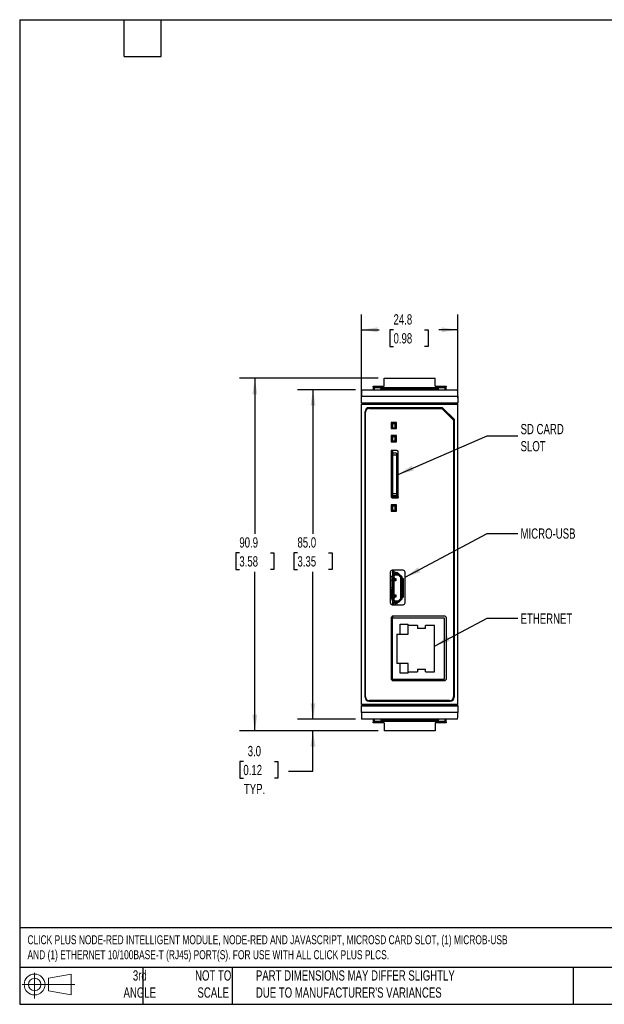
# Model space of a CAD drawing. Header units: millimetres. Extents: x 8 to 341, y 8 to 262.
# Tile 1 of 4: x 8 to 159, y 8 to 262. Entities that reach past the tile are written whole.
import ezdxf

# ---------------------------------------------------------------- set-up
doc = ezdxf.new("R2010")
doc.units = ezdxf.units.MM
doc.header["$LTSCALE"] = 1.25
doc.layers.add('DIMENSIONS', color=140, linetype='Continuous', lineweight=25)
doc.layers.add('TEXT', color=140, linetype='Continuous', lineweight=25)
doc.styles.add('SLDTEXTSTYLE0', font='TXT', dxfattribs={"width": 0.7})
doc.dimstyles.new('SLDDIMSTYLE0', dxfattribs={"dimtxt": 2.69751, "dimasz": 4.1275, "dimexe": 0, "dimexo": 0.0625, "dimgap": 0.674377, "dimtad": 0, "dimtih": 1, "dimtoh": 1, "dimrnd": 1e-09, "dimzin": 12, "dimdsep": 46, "dimtxsty": 'SLDTEXTSTYLE0', "dimsah": 1, "dimcen": 0.09, "dimadec": 0, "dimazin": 3, "dimtfac": 1, "dimtofl": 0, "dimtmove": 0, "dimatfit": 3, "dimfxl": 0, "dimfrac": 2, "dimtolj": 1, "dimtzin": 12, "dimarcsym": 0})
doc.dimstyles.new('SLDDIMSTYLE1', dxfattribs={"dimtxt": 2.69751, "dimasz": 4.1275, "dimexe": 0, "dimexo": 0.0625, "dimgap": 0.674377, "dimtad": 0, "dimtih": 1, "dimtoh": 1, "dimrnd": 1e-09, "dimzin": 4, "dimdsep": 46, "dimtxsty": 'SLDTEXTSTYLE0', "dimsah": 1, "dimcen": 0.09, "dimadec": 0, "dimazin": 1, "dimtfac": 1, "dimtofl": 0, "dimtmove": 0, "dimatfit": 3, "dimfxl": 0, "dimfrac": 2, "dimtolj": 1, "dimtzin": 12, "dimarcsym": 0})
doc.dimstyles.new('SLDDIMSTYLE2', dxfattribs={"dimtxt": 2.69751, "dimasz": 4.1275, "dimexe": 0, "dimexo": 0.0625, "dimgap": 0.674377, "dimtad": 0, "dimtih": 1, "dimtoh": 1, "dimrnd": 1e-09, "dimzin": 4, "dimdsep": 46, "dimtxsty": 'SLDTEXTSTYLE0', "dimsah": 1, "dimcen": 0.09, "dimadec": 0, "dimazin": 1, "dimtfac": 1, "dimtmove": 0, "dimatfit": 0, "dimfxl": 0, "dimfrac": 2, "dimtolj": 1, "dimtzin": 12, "dimarcsym": 0})
doc.dimstyles.new('SLDDIMSTYLE3', dxfattribs={"dimtxt": 0.18, "dimasz": 4.1275, "dimexe": 0, "dimexo": 0.0625, "dimgap": 0, "dimtad": 0, "dimtih": 1, "dimtoh": 1, "dimdec": 0, "dimrnd": 1e-09, "dimzin": 0, "dimdsep": 46, "dimtxsty": 'Standard', "dimsah": 1, "dimcen": 0.09, "dimadec": 0, "dimazin": 0, "dimtfac": 4.1275, "dimtdec": 0, "dimtofl": 0, "dimtmove": 0, "dimatfit": 3, "dimfxl": 0, "dimfrac": 2, "dimtolj": 1, "dimtzin": 0, "dimarcsym": 0})

# ---------------------------------------------------------------- blocks, each defined once
blk = doc.blocks.new('Block11')
at = {"color": 7, "linetype": 'Continuous', "lineweight": 18}
for p, q in [((3.24, 6.64), (3.24, 0)), ((6.85, 5.21), (12.72, 6.29)), ((6.85, 2), (6.85, 5.21)), ((12.72, 6.29), (12.72, 0.91)), ((0, 3.6), (13.59, 3.6)), ((6.85, 2), (12.72, 0.91))]:
    blk.add_line(p, q, dxfattribs=at)
for radius in [2.69, 1.61]:
    blk.add_circle((3.24, 3.6), radius, dxfattribs=at)
blk = doc.blocks.new('Block12')
at = {"color": 7, "linetype": 'Continuous'}
blk.add_blockref('Block11', (0, 0), dxfattribs=at)
blk = doc.blocks.new('_D')
at = {"layer": 'DIMENSIONS'}
for p, q in [((96.19, 164.34), (96.19, 185.9)), ((120.98, 164.34), (120.98, 185.9)), ((96.19, 181.93), (100.76, 181.93)), ((104.42, 181.93), (103.51, 181.93)), ((103.51, 181.93), (103.51, 177.64)), ((112.43, 181.93), (113.34, 181.93)), ((113.34, 181.93), (113.34, 177.64)), ((120.98, 181.93), (116.09, 181.93)), ((103.51, 177.64), (104.42, 177.64)), ((113.34, 177.64), (112.43, 177.64))]:
    blk.add_line(p, q, dxfattribs=at)
for points in [[(96.19, 181.93), (100.32, 181.3), (100.32, 182.57)], [(120.98, 181.93), (116.85, 182.57), (116.85, 181.3)]]:
    blk.add_solid(points, dxfattribs=at)
at = {"layer": 'DIMENSIONS', "char_height": 2.646, "attachment_point": 1, "style": 'SLDTEXTSTYLE0'}
for s, insert in [('24.8', (104.42, 185.95)), ('0.98', (104.42, 181.06))]:
    blk.add_mtext(s, dxfattribs=dict(at, insert=insert))
blk = doc.blocks.new('_D_1')
at = {"layer": 'DIMENSIONS'}
for p, q in [((94.61, 166.47), (79.67, 166.47)), ((83.64, 166.47), (83.64, 129.29)), ((79.63, 124.4), (78.72, 124.4)), ((78.72, 124.4), (78.72, 120.11)), ((87.64, 124.4), (88.55, 124.4)), ((88.55, 124.4), (88.55, 120.11)), ((78.72, 120.11), (79.63, 120.11)), ((83.64, 81.48), (83.64, 119.51)), ((88.55, 120.11), (87.64, 120.11)), ((94.61, 81.48), (79.67, 81.48))]:
    blk.add_line(p, q, dxfattribs=at)
for points in [[(83.64, 166.47), (83, 162.34), (84.27, 162.34)], [(83.64, 81.48), (84.27, 85.61), (83, 85.61)]]:
    blk.add_solid(points, dxfattribs=at)
at = {"layer": 'DIMENSIONS', "char_height": 2.646, "attachment_point": 1, "style": 'SLDTEXTSTYLE0'}
for s, insert in [('85.0', (79.63, 128.41)), ('3.35', (79.63, 123.52))]:
    blk.add_mtext(s, dxfattribs=dict(at, insert=insert))
blk = doc.blocks.new('_D_2')
at = {"layer": 'DIMENSIONS'}
for p, q in [((100.45, 169.43), (64.67, 169.43)), ((68.64, 169.43), (68.64, 129.29)), ((64.63, 124.4), (63.72, 124.4)), ((63.72, 124.4), (63.72, 120.11)), ((72.64, 124.4), (73.55, 124.4)), ((73.55, 124.4), (73.55, 120.11)), ((63.72, 120.11), (64.63, 120.11)), ((68.64, 78.52), (68.64, 119.51)), ((73.55, 120.11), (72.64, 120.11)), ((100.45, 78.52), (64.67, 78.52))]:
    blk.add_line(p, q, dxfattribs=at)
for points in [[(68.64, 169.43), (68, 165.3), (69.27, 165.3)], [(68.64, 78.52), (69.27, 82.65), (68, 82.65)]]:
    blk.add_solid(points, dxfattribs=at)
at = {"layer": 'DIMENSIONS', "char_height": 2.646, "attachment_point": 1, "style": 'SLDTEXTSTYLE0'}
for s, insert in [('90.9', (64.63, 128.41)), ('3.58', (64.63, 123.52))]:
    blk.add_mtext(s, dxfattribs=dict(at, insert=insert))
blk = doc.blocks.new('_D_3')
at = {"layer": 'DIMENSIONS'}
for p, q in [((83.64, 81.48), (83.64, 89.42)), ((94.61, 81.48), (79.67, 81.48)), ((100.45, 78.52), (79.67, 78.52)), ((83.64, 68.06), (83.64, 78.52)), ((65.67, 70.58), (64.76, 70.58)), ((64.76, 70.58), (64.76, 66.29)), ((73.68, 70.58), (74.59, 70.58)), ((74.59, 70.58), (74.59, 66.29)), ((64.76, 66.29), (65.67, 66.29)), ((74.59, 66.29), (73.68, 66.29)), ((77.31, 68.06), (83.64, 68.06))]:
    blk.add_line(p, q, dxfattribs=at)
for points in [[(83.64, 81.48), (84.27, 85.61), (83, 85.61)], [(83.64, 78.52), (83, 74.39), (84.27, 74.39)]]:
    blk.add_solid(points, dxfattribs=at)
at = {"layer": 'DIMENSIONS', "char_height": 2.646, "attachment_point": 1, "style": 'SLDTEXTSTYLE0'}
for s, insert in [('3.0', (66.79, 74.59)), ('0.12', (65.67, 69.7)), ('TYP.', (65.8, 64.81))]:
    blk.add_mtext(s, dxfattribs=dict(at, insert=insert))

msp = doc.modelspace()

# ---------------------------------------------------------------- linework, layer by layer
for p, q in [((102.035, 167.437), (102.035, 169.432)), ((102.035, 169.432), (115.135, 169.432)), ((115.135, 167.437), (115.135, 169.432)), ((96.196, 166.472), (120.974, 166.472)), ((99.135, 167.238), (99.135, 167.437)), ((99.135, 167.437), (102.035, 167.437)), ((99.135, 167.238), (99.135, 166.472)), ((101.135, 166.938), (99.435, 166.938)), ((99.435, 166.938), (99.435, 166.472)), ((116.035, 166.97), (101.135, 166.97)), ((101.135, 166.97), (101.135, 166.671)), ((116.035, 166.671), (101.135, 166.671)), ((101.135, 166.472), (101.135, 166.671)), ((115.135, 167.437), (118.035, 167.437)), ((116.035, 166.671), (116.035, 166.97)), ((117.735, 166.938), (116.035, 166.938)), ((116.035, 166.472), (116.035, 166.671)), ((117.735, 166.472), (117.735, 166.938)), ((118.035, 167.437), (118.035, 167.238)), ((118.035, 166.472), (118.035, 167.238)), ((96.135, 162.976), (96.167, 164.776)), ((121.035, 162.976), (96.135, 162.976)), ((96.135, 162.972), (96.135, 162.976)), ((96.135, 162.972), (97.135, 162.972)), ((96.165, 85.237), (96.165, 162.777)), ((96.194, 162.748), (96.165, 162.777)), ((99.185, 162.777), (96.165, 162.777)), ((96.167, 164.776), (121.004, 164.776)), ((96.194, 85.265), (96.194, 162.748)), ((96.194, 162.748), (120.977, 162.748)), ((97.135, 162.972), (97.135, 162.951)), ((97.135, 162.951), (99.135, 162.951)), ((99.185, 162.973), (99.135, 162.973)), ((99.135, 162.951), (99.135, 162.973)), ((117.985, 162.973), (99.185, 162.973)), ((99.185, 162.973), (99.185, 162.777)), ((117.985, 162.777), (99.185, 162.777)), ((118.035, 162.973), (117.985, 162.973)), ((117.985, 162.777), (117.985, 162.973)), ((121.005, 162.777), (117.985, 162.777)), ((118.035, 162.973), (118.035, 162.951)), ((118.035, 162.951), (120.035, 162.951)), ((120.035, 162.972), (121.035, 162.972)), ((120.035, 162.951), (120.035, 162.972)), ((121.005, 162.777), (120.977, 162.748)), ((120.977, 162.748), (120.977, 85.265)), ((121.004, 164.776), (121.035, 162.976)), ((121.005, 85.237), (121.005, 162.777)), ((121.035, 162.976), (121.035, 162.972)), ((97.097, 160.845), (97.097, 87.168)), ((97.105, 160.845), (97.097, 160.845)), ((97.105, 87.168), (97.105, 160.845)), ((97.197, 87.268), (97.197, 160.668)), ((117.074, 161.845), (98.097, 161.845)), ((98.097, 161.845), (98.097, 161.837)), ((98.097, 161.837), (117.07, 161.837)), ((98.197, 161.668), (116.897, 161.668)), ((116.897, 161.668), (119.897, 158.668)), ((117.07, 161.837), (117.074, 161.845)), ((117.07, 161.837), (120.065, 158.842)), ((120.074, 158.845), (117.074, 161.845)), ((103.797, 158.068), (103.797, 156.468)), ((105.197, 158.068), (103.797, 158.068)), ((104.135, 158.068), (104.135, 156.468)), ((104.135, 158.002), (104.141, 158.068)), ((104.135, 157.955), (104.735, 157.955)), ((104.735, 157.755), (104.135, 157.755)), ((104.735, 157.705), (104.135, 157.705)), ((104.435, 158.002), (104.435, 157.955)), ((104.485, 158.068), (104.485, 157.955)), ((104.735, 157.955), (104.735, 157.755)), ((104.735, 157.755), (104.735, 157.705)), ((104.735, 157.705), (104.735, 156.605)), ((105.197, 156.468), (105.197, 158.068)), ((119.897, 158.668), (119.897, 87.268)), ((120.074, 158.845), (120.065, 158.842)), ((120.065, 158.842), (120.065, 87.168)), ((120.074, 87.168), (120.074, 158.845)), ((103.797, 156.468), (105.197, 156.468)), ((104.735, 156.605), (104.135, 156.605)), ((104.735, 156.555), (104.135, 156.555)), ((104.735, 156.902), (105.197, 156.902)), ((104.735, 156.605), (104.735, 156.555)), ((104.735, 156.602), (105.197, 156.602)), ((104.735, 156.555), (104.735, 156.468)), ((103.797, 154.668), (103.797, 153.068)), ((105.197, 154.668), (103.797, 154.668)), ((103.797, 153.068), (105.197, 153.068)), ((104.135, 154.668), (104.135, 153.068)), ((104.135, 154.555), (104.735, 154.555)), ((104.735, 154.355), (104.135, 154.355)), ((104.735, 154.305), (104.135, 154.305)), ((104.735, 153.205), (104.135, 153.205)), ((104.735, 153.155), (104.135, 153.155)), ((104.735, 154.555), (104.735, 154.355)), ((104.735, 154.355), (104.735, 154.305)), ((104.735, 154.327), (105.197, 154.327)), ((104.735, 154.305), (104.735, 153.205)), ((105.197, 153.877), (104.735, 153.877)), ((105.197, 153.827), (104.735, 153.827)), ((104.735, 153.327), (105.197, 153.327)), ((104.735, 153.277), (105.197, 153.277)), ((104.735, 153.205), (104.735, 153.155)), ((104.735, 153.155), (104.735, 153.068)), ((105.197, 153.077), (104.735, 153.077)), ((105.197, 153.068), (105.197, 154.668)), ((103.797, 150.768), (103.797, 138.868)), ((105.297, 150.768), (103.797, 150.768)), ((104.135, 150.768), (104.135, 138.568)), ((104.155, 150.705), (104.135, 150.705)), ((104.155, 150.677), (104.135, 150.677)), ((104.155, 150.627), (104.135, 150.627)), ((104.155, 150.502), (104.135, 150.502)), ((104.155, 150.405), (104.135, 150.405)), ((104.135, 150.155), (104.155, 150.155)), ((104.135, 150.127), (104.155, 150.127)), ((104.135, 150.077), (104.155, 150.077)), ((104.155, 149.877), (104.135, 149.877)), ((104.155, 139.005), (104.155, 150.768)), ((105.195, 150.095), (104.195, 150.095)), ((104.195, 150.095), (104.195, 149.595)), ((105.195, 150.095), (105.195, 149.595)), ((105.585, 139.005), (105.585, 150.549)), ((105.585, 150.127), (105.597, 150.127)), ((105.585, 150.077), (105.597, 150.077)), ((105.597, 149.877), (105.585, 149.877)), ((105.597, 138.568), (105.597, 150.468)), ((104.155, 149.827), (104.135, 149.827)), ((104.155, 149.702), (104.135, 149.702)), ((104.155, 149.452), (104.135, 149.452)), ((104.135, 149.327), (104.155, 149.327)), ((104.135, 149.277), (104.155, 149.277)), ((104.155, 149.077), (104.135, 149.077)), ((104.155, 149.027), (104.135, 149.027)), ((104.155, 148.902), (104.135, 148.902)), ((104.155, 148.652), (104.135, 148.652)), ((104.155, 148.605), (104.135, 148.605)), ((104.135, 147.805), (104.155, 147.805)), ((104.135, 147.727), (104.155, 147.727)), ((104.135, 147.677), (104.155, 147.677)), ((104.155, 147.477), (104.135, 147.477)), ((104.155, 147.427), (104.135, 147.427)), ((105.195, 149.595), (104.195, 149.595)), ((104.195, 149.595), (104.195, 139.595)), ((105.195, 149.595), (105.195, 139.595)), ((105.597, 149.827), (105.585, 149.827)), ((105.585, 149.327), (105.597, 149.327)), ((105.585, 149.277), (105.597, 149.277)), ((105.597, 149.077), (105.585, 149.077)), ((105.597, 149.027), (105.585, 149.027)), ((105.585, 148.527), (105.597, 148.527)), ((105.585, 148.477), (105.597, 148.477)), ((105.597, 148.277), (105.585, 148.277)), ((105.597, 148.227), (105.585, 148.227)), ((105.585, 147.727), (105.597, 147.727)), ((105.585, 147.677), (105.597, 147.677)), ((105.597, 147.477), (105.585, 147.477)), ((105.597, 147.427), (105.585, 147.427)), ((104.155, 147.302), (104.135, 147.302)), ((104.155, 147.052), (104.135, 147.052)), ((104.135, 146.927), (104.155, 146.927)), ((104.135, 146.877), (104.155, 146.877)), ((104.155, 146.805), (104.135, 146.805)), ((104.135, 146.605), (104.155, 146.605)), ((104.155, 146.502), (104.135, 146.502)), ((104.155, 146.305), (104.135, 146.305)), ((104.135, 146.105), (104.155, 146.105)), ((104.135, 146.077), (104.155, 146.077)), ((104.155, 145.877), (104.135, 145.877)), ((104.155, 145.827), (104.135, 145.827)), ((104.155, 145.805), (104.135, 145.805)), ((104.135, 145.605), (104.155, 145.605)), ((104.155, 145.452), (104.135, 145.452)), ((104.135, 145.327), (104.155, 145.327)), ((104.155, 145.305), (104.135, 145.305)), ((104.135, 145.105), (104.155, 145.105)), ((104.155, 145.077), (104.135, 145.077)), ((104.155, 145.027), (104.135, 145.027)), ((104.155, 144.902), (104.135, 144.902)), ((104.155, 144.805), (104.135, 144.805)), ((105.585, 146.927), (105.597, 146.927)), ((105.585, 146.877), (105.597, 146.877)), ((105.597, 146.677), (105.585, 146.677)), ((105.597, 146.627), (105.585, 146.627)), ((105.585, 146.127), (105.597, 146.127)), ((105.585, 146.077), (105.597, 146.077)), ((105.597, 145.877), (105.585, 145.877)), ((105.597, 145.827), (105.585, 145.827)), ((105.585, 145.327), (105.597, 145.327)), ((105.585, 145.277), (105.597, 145.277)), ((105.597, 145.077), (105.585, 145.077)), ((105.597, 145.027), (105.585, 145.027)), ((104.135, 144.605), (104.155, 144.605)), ((104.135, 144.527), (104.155, 144.527)), ((104.135, 144.477), (104.155, 144.477)), ((104.155, 144.305), (104.135, 144.305)), ((104.135, 144.105), (104.155, 144.105)), ((104.155, 144.102), (104.135, 144.102)), ((104.155, 143.852), (104.135, 143.852)), ((104.155, 143.805), (104.135, 143.805)), ((104.135, 143.605), (104.155, 143.605)), ((104.155, 143.477), (104.135, 143.477)), ((104.155, 143.427), (104.135, 143.427)), ((104.155, 143.305), (104.135, 143.305)), ((104.135, 143.105), (104.155, 143.105)), ((104.155, 143.052), (104.135, 143.052)), ((104.135, 142.927), (104.155, 142.927)), ((104.135, 142.877), (104.155, 142.877)), ((104.155, 142.677), (104.135, 142.677)), ((104.155, 142.627), (104.135, 142.627)), ((104.155, 142.502), (104.135, 142.502)), ((104.155, 142.305), (104.135, 142.305)), ((105.585, 144.527), (105.597, 144.527)), ((105.585, 144.477), (105.597, 144.477)), ((105.597, 144.277), (105.585, 144.277)), ((105.597, 144.227), (105.585, 144.227)), ((105.585, 143.727), (105.597, 143.727)), ((105.585, 143.677), (105.597, 143.677)), ((105.597, 143.477), (105.585, 143.477)), ((105.597, 143.427), (105.585, 143.427)), ((105.585, 142.927), (105.597, 142.927)), ((105.585, 142.877), (105.597, 142.877)), ((105.597, 142.677), (105.585, 142.677)), ((105.597, 142.627), (105.585, 142.627)), ((104.135, 141.305), (104.155, 141.305)), ((104.155, 140.455), (104.135, 140.455)), ((105.585, 142.127), (105.597, 142.127)), ((105.585, 142.077), (105.597, 142.077)), ((105.597, 141.627), (105.585, 141.627)), ((104.097, 138.568), (105.597, 138.568)), ((104.135, 139.655), (104.155, 139.655)), ((104.135, 138.702), (104.155, 138.702)), ((104.135, 138.685), (104.155, 138.685)), ((104.135, 138.605), (104.155, 138.605)), ((104.155, 139.005), (104.235, 139.005)), ((104.155, 138.605), (104.155, 139.005)), ((104.155, 138.605), (104.157, 138.605)), ((104.182, 138.638), (104.392, 138.848)), ((105.195, 139.595), (104.195, 139.595)), ((104.195, 139.595), (104.195, 139.095)), ((105.195, 139.095), (104.195, 139.095)), ((104.235, 139.095), (104.235, 139.005)), ((104.235, 138.895), (104.235, 139.005)), ((104.235, 138.895), (104.505, 138.895)), ((104.235, 138.577), (104.235, 138.568)), ((104.449, 138.791), (104.239, 138.581)), ((104.262, 138.605), (105.585, 138.605)), ((104.435, 138.568), (104.435, 138.605)), ((104.485, 138.568), (104.485, 138.605)), ((104.505, 138.895), (105.505, 138.895)), ((105.585, 138.815), (104.505, 138.815)), ((104.635, 138.568), (104.635, 138.605)), ((105.195, 139.595), (105.195, 139.095)), ((105.195, 139.005), (105.195, 139.095)), ((105.195, 139.005), (105.585, 139.005)), ((105.195, 139.005), (105.195, 138.895)), ((105.505, 138.895), (105.505, 139.005)), ((105.597, 139.402), (105.585, 139.402)), ((105.597, 139.102), (105.585, 139.102)), ((105.585, 138.815), (105.585, 139.005)), ((105.585, 138.815), (105.585, 138.605)), ((103.797, 136.768), (103.797, 135.168)), ((105.197, 136.768), (103.797, 136.768)), ((103.797, 135.168), (105.197, 135.168)), ((104.135, 136.768), (104.135, 135.168)), ((104.135, 136.655), (104.735, 136.655)), ((104.735, 136.455), (104.135, 136.455)), ((104.735, 136.405), (104.135, 136.405)), ((104.735, 135.305), (104.135, 135.305)), ((104.735, 135.255), (104.135, 135.255)), ((104.735, 136.655), (104.735, 136.455)), ((104.735, 136.455), (104.735, 136.405)), ((104.735, 136.405), (104.735, 135.305)), ((104.735, 135.305), (104.735, 135.255)), ((104.735, 135.255), (104.735, 135.168)), ((105.197, 135.168), (105.197, 136.768)), ((103.597, 119.418), (103.597, 111.518)), ((106.897, 119.918), (104.097, 119.918)), ((104.135, 119.918), (104.135, 118.355)), ((104.297, 119.659), (104.165, 119.224)), ((104.264, 119.721), (104.183, 119.453)), ((104.29, 119.735), (104.264, 119.721)), ((104.536, 119.586), (104.297, 119.659)), ((104.565, 119.682), (104.326, 119.755)), ((104.47, 119.366), (104.536, 119.586)), ((107.397, 111.518), (107.397, 119.418)), ((103.972, 118.252), (103.597, 118.252)), ((103.956, 117.252), (103.597, 117.252)), ((103.956, 118.155), (103.956, 115.58)), ((104.204, 118.155), (103.956, 118.155)), ((104.067, 118.355), (104.316, 118.355)), ((104.165, 119.239), (104.135, 119.239)), ((104.135, 118.771), (104.165, 118.771)), ((104.165, 119.224), (104.165, 119.337)), ((104.165, 119.224), (104.165, 118.725)), ((104.181, 118.555), (104.165, 118.725)), ((104.185, 118.505), (104.181, 118.555)), ((104.181, 118.555), (104.187, 118.555)), ((104.185, 118.355), (104.185, 118.505)), ((104.204, 118.155), (104.204, 115.58)), ((104.383, 118.355), (104.316, 118.355)), ((104.383, 118.355), (104.383, 115.38)), ((104.383, 118.355), (104.485, 118.355)), ((104.465, 119.337), (104.47, 119.366)), ((104.465, 119.012), (104.465, 119.337)), ((104.542, 119.239), (104.465, 119.239)), ((104.485, 118.355), (104.485, 118.505)), ((104.485, 118.355), (104.485, 115.38)), ((104.485, 118.005), (104.56, 118.005)), ((104.993, 117.205), (104.485, 117.205)), ((105.043, 117.155), (104.485, 117.155)), ((104.542, 119.053), (104.542, 119.239)), ((104.555, 117.335), (104.787, 117.255)), ((104.56, 118.005), (104.585, 118.48)), ((104.568, 118.48), (104.585, 118.48)), ((104.643, 119.137), (104.643, 119.088)), ((104.885, 117.538), (104.653, 117.618)), ((104.785, 119.227), (104.785, 119.014)), ((104.785, 119.014), (104.785, 118.979)), ((105.435, 118.979), (104.785, 118.979)), ((104.785, 118.979), (104.785, 118.805)), ((105.435, 118.805), (104.785, 118.805)), ((104.785, 118.78), (104.785, 118.68)), ((105.583, 118.78), (104.785, 118.78)), ((105.715, 118.68), (104.785, 118.68)), ((104.785, 117.755), (105.043, 117.755)), ((104.785, 117.705), (104.785, 117.755)), ((104.785, 117.705), (104.993, 117.705)), ((104.787, 117.255), (104.885, 117.538)), ((104.985, 119.368), (104.985, 119.155)), ((104.985, 119.368), (105.235, 119.368)), ((105.235, 119.155), (104.985, 119.155)), ((105.043, 117.755), (104.993, 117.705)), ((104.993, 117.705), (104.993, 117.205)), ((104.993, 117.205), (105.043, 117.155)), ((105.043, 117.755), (105.043, 117.155)), ((105.235, 119.368), (105.235, 119.155)), ((105.435, 119.227), (105.435, 119.014)), ((105.435, 119.105), (105.464, 119.105)), ((105.435, 119.014), (105.435, 118.979)), ((105.435, 118.979), (105.435, 118.805)), ((105.464, 118.805), (105.435, 118.805)), ((105.672, 118.72), (105.715, 118.679)), ((106.272, 118.142), (105.674, 118.722)), ((105.715, 118.679), (106.266, 118.144)), ((105.728, 118.668), (105.727, 118.668)), ((105.88, 118.937), (106.481, 118.359)), ((106.265, 118.144), (106.265, 112.565)), ((106.272, 118.142), (106.266, 118.144)), ((106.365, 117.855), (106.365, 117.927)), ((106.365, 112.855), (106.365, 117.855)), ((106.468, 117.855), (106.365, 117.855)), ((106.365, 117.405), (106.365, 117.855)), ((106.534, 117.855), (106.468, 117.855)), ((106.468, 117.855), (106.468, 112.855)), ((106.534, 117.855), (106.783, 117.855)), ((106.646, 117.655), (106.646, 113.055)), ((106.646, 117.655), (106.895, 117.655)), ((106.665, 117.927), (106.665, 117.855)), ((106.895, 117.655), (106.895, 113.055)), ((103.956, 115.58), (104.204, 115.58)), ((103.956, 112.555), (103.956, 115.13)), ((103.956, 115.13), (104.204, 115.13)), ((104.316, 115.38), (104.067, 115.38)), ((104.067, 115.33), (104.316, 115.33)), ((104.135, 115.38), (104.135, 115.33)), ((104.185, 115.33), (104.185, 115.38)), ((104.204, 115.13), (104.204, 112.555)), ((104.316, 115.38), (104.383, 115.38)), ((104.316, 115.33), (104.383, 115.33)), ((104.485, 115.38), (104.383, 115.38)), ((104.383, 115.33), (104.383, 112.355)), ((104.485, 115.33), (104.383, 115.33)), ((104.485, 115.38), (104.485, 115.33)), ((104.485, 115.33), (104.485, 112.355)), ((103.956, 113.502), (103.597, 113.502)), ((103.96, 112.502), (103.597, 112.502)), ((103.956, 112.555), (104.204, 112.555)), ((104.316, 112.355), (104.067, 112.355)), ((104.135, 112.355), (104.135, 111.018)), ((104.165, 111.935), (104.135, 111.935)), ((104.165, 111.984), (104.181, 112.155)), ((104.165, 111.984), (104.165, 111.485)), ((104.181, 112.155), (104.185, 112.205)), ((104.187, 112.155), (104.181, 112.155)), ((104.185, 112.355), (104.185, 112.205)), ((104.316, 112.355), (104.383, 112.355)), ((104.485, 112.355), (104.383, 112.355)), ((104.485, 113.555), (105.043, 113.555)), ((104.485, 113.505), (104.993, 113.505)), ((104.56, 112.705), (104.485, 112.705)), ((104.485, 112.205), (104.485, 112.355)), ((104.787, 113.455), (104.555, 113.374)), ((104.585, 112.23), (104.56, 112.705)), ((104.653, 113.091), (104.885, 113.171)), ((104.993, 113.005), (104.785, 113.005)), ((104.785, 112.955), (104.785, 113.005)), ((105.043, 112.955), (104.785, 112.955)), ((104.785, 112.03), (105.715, 112.03)), ((104.785, 112.03), (104.785, 111.93)), ((104.785, 111.93), (105.583, 111.93)), ((104.785, 111.905), (105.435, 111.905)), ((104.785, 111.905), (104.785, 111.731)), ((104.885, 113.171), (104.787, 113.455)), ((105.043, 113.555), (104.993, 113.505)), ((104.993, 113.505), (104.993, 113.005)), ((105.043, 112.955), (104.993, 113.005)), ((105.043, 113.555), (105.043, 112.955)), ((105.435, 111.905), (105.435, 111.731)), ((105.435, 111.905), (105.464, 111.905)), ((105.715, 112.03), (105.672, 111.989)), ((105.674, 111.987), (106.272, 112.567)), ((106.266, 112.565), (105.715, 112.03)), ((105.727, 112.041), (105.728, 112.041)), ((105.88, 111.772), (106.481, 112.35)), ((106.266, 112.565), (106.272, 112.567)), ((106.365, 112.855), (106.468, 112.855)), ((106.365, 112.782), (106.365, 112.855)), ((106.468, 112.855), (106.534, 112.855)), ((106.783, 112.855), (106.534, 112.855)), ((106.895, 113.055), (106.646, 113.055)), ((106.665, 112.855), (106.665, 112.782)), ((104.097, 111.018), (106.897, 111.018)), ((104.135, 111.474), (104.165, 111.474)), ((104.165, 111.372), (104.165, 111.485)), ((104.165, 111.485), (104.297, 111.05)), ((104.183, 111.256), (104.255, 111.018)), ((104.297, 111.05), (104.536, 111.123)), ((104.465, 111.697), (104.465, 111.372)), ((104.465, 111.474), (104.542, 111.474)), ((104.47, 111.343), (104.465, 111.372)), ((104.536, 111.123), (104.47, 111.343)), ((104.535, 111.018), (104.565, 111.027)), ((104.542, 111.474), (104.542, 111.656)), ((104.643, 111.622), (104.643, 111.575)), ((104.785, 111.731), (104.785, 111.695)), ((105.435, 111.731), (104.785, 111.731)), ((104.785, 111.695), (104.785, 111.482)), ((104.985, 111.555), (105.235, 111.555)), ((104.985, 111.555), (104.985, 111.342)), ((105.235, 111.342), (104.985, 111.342)), ((105.235, 111.555), (105.235, 111.342)), ((105.435, 111.731), (105.435, 111.695)), ((105.435, 111.695), (105.435, 111.482)), ((105.464, 111.605), (105.435, 111.605)), ((103.797, 107.568), (103.797, 91.968)), ((104.135, 108.041), (104.135, 107.53)), ((117.585, 107.53), (104.135, 107.53)), ((104.135, 91.78), (104.135, 107.53)), ((117.597, 108.068), (104.297, 108.068)), ((117.585, 91.78), (117.585, 107.53)), ((118.097, 91.968), (118.097, 107.568)), ((106.135, 105.975), (108.235, 105.975)), ((106.135, 103.435), (106.135, 105.975)), ((108.235, 103.435), (108.235, 105.975)), ((110.635, 105.63), (108.235, 105.63)), ((110.635, 105.63), (110.635, 104.883)), ((112.635, 104.883), (110.635, 104.883)), ((115.035, 105.63), (112.635, 105.63)), ((112.635, 104.883), (112.635, 105.63)), ((115.035, 93.68), (115.035, 105.63)), ((105.235, 103.435), (105.235, 95.875)), ((105.235, 103.435), (106.135, 103.435)), ((106.135, 103.435), (108.235, 103.435)), ((106.135, 95.875), (105.235, 95.875)), ((108.235, 95.875), (106.135, 95.875)), ((106.135, 93.335), (106.135, 95.875)), ((108.235, 93.335), (108.235, 95.875)), ((110.635, 94.426), (110.635, 93.68)), ((110.635, 94.426), (112.635, 94.426)), ((112.635, 93.68), (112.635, 94.426)), ((104.135, 91.78), (117.585, 91.78)), ((104.135, 91.78), (104.135, 91.495)), ((104.297, 91.468), (117.597, 91.468)), ((108.235, 93.335), (106.135, 93.335)), ((108.235, 93.68), (110.635, 93.68)), ((112.635, 93.68), (115.035, 93.68)), ((97.097, 87.168), (97.105, 87.168)), ((120.065, 87.168), (120.074, 87.168)), ((97.135, 84.981), (96.135, 84.981)), ((96.135, 84.977), (96.135, 84.981)), ((96.135, 84.977), (121.035, 84.977)), ((96.167, 83.177), (96.135, 84.977)), ((96.165, 85.237), (96.194, 85.265)), ((96.165, 85.237), (99.185, 85.237)), ((120.977, 85.265), (96.194, 85.265)), ((97.135, 85.002), (97.135, 84.981)), ((99.135, 85.002), (97.135, 85.002)), ((98.097, 86.177), (98.097, 86.168)), ((119.074, 86.177), (98.097, 86.177)), ((98.097, 86.168), (119.074, 86.168)), ((118.897, 86.268), (98.197, 86.268)), ((99.135, 84.98), (99.135, 85.002)), ((99.135, 84.98), (99.185, 84.98)), ((99.185, 85.237), (117.985, 85.237)), ((99.185, 85.237), (99.185, 84.98)), ((99.185, 84.98), (117.985, 84.98)), ((117.985, 85.237), (121.005, 85.237)), ((117.985, 84.98), (117.985, 85.237)), ((117.985, 84.98), (118.035, 84.98)), ((118.035, 85.002), (118.035, 84.98)), ((120.035, 85.002), (118.035, 85.002)), ((119.074, 86.168), (119.074, 86.177)), ((120.035, 84.981), (120.035, 85.002)), ((121.035, 84.981), (120.035, 84.981)), ((120.977, 85.265), (121.005, 85.237)), ((121.035, 84.977), (121.004, 83.177)), ((121.035, 84.981), (121.035, 84.977)), ((121.004, 83.177), (96.167, 83.177)), ((120.974, 81.481), (96.196, 81.481)), ((99.135, 81.481), (99.135, 80.716)), ((99.435, 81.481), (99.435, 81.015)), ((101.135, 81.481), (101.135, 81.282)), ((101.135, 81.282), (116.035, 81.282)), ((101.135, 81.282), (101.135, 80.983)), ((116.035, 81.481), (116.035, 81.282)), ((116.035, 80.983), (116.035, 81.282)), ((117.735, 81.015), (117.735, 81.481)), ((118.035, 80.716), (118.035, 81.481)), ((99.135, 80.516), (99.135, 80.716)), ((102.035, 80.516), (99.135, 80.516)), ((99.435, 81.015), (101.135, 81.015)), ((101.135, 80.983), (116.035, 80.983)), ((102.035, 80.516), (102.035, 78.521)), ((118.035, 80.516), (115.135, 80.516)), ((115.135, 80.516), (115.135, 78.521)), ((116.035, 81.015), (117.735, 81.015)), ((118.035, 80.716), (118.035, 80.516)), ((115.135, 78.521), (102.035, 78.521))]:
    msp.add_line(p, q)
at = {"flags": 128}
for points in [[(104.135, 139.002), (104.143, 139.08), (104.155, 139.126)], [(104.204, 118.155), (104.206, 118.194), (104.213, 118.231), (104.223, 118.266), (104.237, 118.296), (104.254, 118.321), (104.273, 118.339), (104.294, 118.351), (104.316, 118.355)], [(106.646, 117.655), (106.644, 117.694), (106.638, 117.731), (106.627, 117.766), (106.614, 117.796), (106.597, 117.821), (106.577, 117.839), (106.556, 117.851), (106.534, 117.855)], [(106.783, 117.855), (106.805, 117.851), (106.826, 117.839), (106.845, 117.821), (106.862, 117.796), (106.876, 117.766), (106.886, 117.731), (106.893, 117.694), (106.895, 117.655)], [(104.316, 115.38), (104.294, 115.383), (104.273, 115.395), (104.254, 115.413), (104.237, 115.438), (104.223, 115.468), (104.213, 115.503), (104.206, 115.541), (104.204, 115.58)], [(103.956, 112.555), (103.958, 112.516), (103.964, 112.478), (103.974, 112.443), (103.988, 112.413), (104.005, 112.388), (104.025, 112.37), (104.046, 112.358), (104.067, 112.355)], [(104.316, 112.355), (104.294, 112.358), (104.273, 112.37), (104.254, 112.388), (104.237, 112.413), (104.223, 112.443), (104.213, 112.478), (104.206, 112.516), (104.204, 112.555)], [(106.534, 112.855), (106.556, 112.858), (106.577, 112.87), (106.597, 112.888), (106.614, 112.913), (106.627, 112.943), (106.638, 112.978), (106.644, 113.016), (106.646, 113.055)], [(106.895, 113.055), (106.893, 113.016), (106.886, 112.978), (106.876, 112.943), (106.862, 112.913), (106.845, 112.888), (106.826, 112.87), (106.805, 112.858), (106.783, 112.855)]]:
    msp.add_lwpolyline(points, dxfattribs=at)
for centre, radius, start, end in [((98.097, 160.845), 1, 90, 180), ((98.097, 160.845), 0.991, 90, 180), ((98.197, 160.668), 1, 90, 180), ((104.535, 158.002), 0.1, 138.50364, 180), ((105.297, 150.468), 0.3, 0, 90), ((104.097, 138.868), 0.3, 180, 270), ((104.295, 138.525), 0.16, 135, 164.30962), ((104.295, 138.525), 0.08, 135, 147.2566), ((104.505, 138.735), 0.16, 90, 135), ((104.505, 138.735), 0.08, 90, 135), ((104.097, 119.418), 0.5, 90, 180), ((106.897, 119.418), 0.5, 0, 90), ((104.785, 118.505), 0.6, 90, 180), ((104.785, 118.505), 0.3, 90, 179.99999), ((104.735, 117.855), 0.25, 180, 250.89695), ((104.735, 117.855), 0.55, 242.96431, 250.89695), ((104.542, 119.137), 0.102, 0, 90), ((104.785, 118.48), 0.2, 89.88157, 180.11836), ((104.96, 119.191), 0.178, 81.8774, 168.42457), ((104.96, 118.978), 0.178, 81.8774, 168.42457), ((105.135, 118.505), 0.3, 66.44354, 90), ((105.261, 119.191), 0.178, 11.57543, 98.1226), ((105.261, 118.978), 0.178, 11.57543, 98.1226), ((105.464, 118.505), 0.6, 46.1233, 90), ((106.065, 117.927), 0.6, 360, 46.1233), ((104.785, 112.205), 0.6, 180, 270), ((104.735, 112.855), 0.55, 109.10305, 117.03569), ((104.735, 112.855), 0.25, 109.10305, 180), ((104.785, 112.205), 0.3, 180, 270), ((104.785, 112.229), 0.2, 179.8827, 270.1173), ((105.135, 112.205), 0.3, 270.00001, 293.55643), ((105.464, 112.205), 0.6, 270, 313.8767), ((106.065, 112.782), 0.6, 313.8767, 360), ((104.097, 111.518), 0.5, 180, 270), ((104.542, 111.575), 0.102, 270, 0), ((104.96, 111.731), 0.178, 191.57543, 278.1226), ((104.96, 111.518), 0.178, 191.57543, 278.1226), ((105.261, 111.731), 0.178, 261.8774, 348.42457), ((105.261, 111.518), 0.178, 261.87741, 348.42457), ((106.897, 111.518), 0.5, 270, 0), ((104.297, 107.568), 0.5, 90, 180), ((117.597, 107.568), 0.5, 0, 90), ((104.297, 91.968), 0.5, 180, 270), ((117.597, 91.968), 0.5, 270, 0), ((98.097, 87.168), 1, 180, 270), ((98.097, 87.168), 0.991, 180, 270), ((98.197, 87.268), 1, 180, 270), ((118.897, 87.268), 1, 270, 0), ((119.074, 87.168), 1, 270, 360), ((119.074, 87.168), 0.991, 270, 360)]:
    msp.add_arc(centre, radius, start, end)
for centre, major_axis, ratio, start_param, end_param in [((96.167, 164.772), (0.03, 1.7), 0.0000438, 6.2806738, 7.8514701), ((99.435, 167.238), (0.3, 0), 0.9974845, 3.1415927, 4.712389), ((117.735, 167.238), (0.3, 0), 0.9974845, 4.712389, 6.2831853), ((121.004, 164.772), (-0.03, 1.7), 0.0000438, 4.7149005, 6.2856969), ((105.619, 118.772), (0.108, -0.104), 0.0006839, 5.2263504, 6.2832239), ((105.62, 118.773), (0.108, -0.104), 0.0006839, 0.0000015, 1.0568143), ((105.619, 111.937), (0.108, 0.104), 0.0006839, 6.2831838, 7.3400201), ((105.62, 111.936), (0.108, 0.104), 0.0006839, 5.2263711, 6.2832209), ((96.167, 83.181), (-0.03, 1.7), 0.0000439, 1.5733112, 3.1441075), ((121.004, 83.181), (0.03, 1.7), 0.0000439, 3.1390778, 4.7098741), ((99.435, 80.716), (0.3, 0), 0.9974812, 1.5707963, 3.1415927), ((117.735, 80.716), (0.3, 0), 0.9974812, 0, 1.5707963)]:
    msp.add_ellipse(centre, major_axis=major_axis, ratio=ratio, start_param=start_param, end_param=end_param)
for points, knots in [([(104.183, 119.453), (104.177, 119.434), (104.167, 119.396), (104.166, 119.357), (104.165, 119.337)], [0, 0, 0, 0, 0.494794, 1, 1, 1, 1]), ([(104.326, 119.755), (104.325, 119.754), (104.323, 119.753), (104.31, 119.746), (104.297, 119.739), (104.29, 119.735)], [0, 0, 0, 0, 0.2991083, 0.6277496, 1, 1, 1, 1]), ([(104.297, 119.659), (104.299, 119.668), (104.303, 119.685), (104.3, 119.712), (104.293, 119.727), (104.29, 119.735)], [0, 0, 0, 0, 0.3135311, 0.6347059, 1, 1, 1, 1]), ([(104.565, 119.682), (104.565, 119.681), (104.565, 119.68), (104.562, 119.67), (104.556, 119.652), (104.548, 119.624), (104.54, 119.599), (104.536, 119.586)], [0, 0, 0, 0, 0.1675347, 0.3304475, 0.5006328, 0.7488305, 1, 1, 1, 1]), ([(103.956, 118.155), (103.956, 118.168), (103.957, 118.194), (103.963, 118.232), (103.974, 118.266), (103.992, 118.306), (104.023, 118.347), (104.053, 118.352), (104.067, 118.355)], [0, 0, 0, 0, 0.1272001, 0.2497464, 0.3727003, 0.5010746, 0.7497428, 1, 1, 1, 1]), ([(104.485, 118.48), (104.485, 118.559), (104.518, 118.636), (104.628, 118.747), (104.706, 118.78), (104.785, 118.78)], [0, 0, 0, 0, 0.5, 0.5, 1, 1, 1, 1]), ([(104.485, 118.005), (104.485, 117.925), (104.518, 117.848), (104.628, 117.737), (104.706, 117.705), (104.785, 117.705)], [0, 0, 0, 0, 0.5, 0.5, 1, 1, 1, 1]), ([(104.56, 118.005), (104.56, 117.944), (104.59, 117.851), (104.688, 117.77), (104.753, 117.755), (104.785, 117.755)], [0, 0, 0, 0, 0.4835865, 0.7405738, 1, 1, 1, 1]), ([(105.464, 118.805), (105.484, 118.804), (105.522, 118.801), (105.577, 118.784), (105.629, 118.759), (105.658, 118.733), (105.672, 118.721)], [0, 0, 0, 0, 0.2492498, 0.4999725, 0.7492579, 1, 1, 1, 1]), ([(104.067, 115.38), (104.06, 115.38), (104.045, 115.382), (104.024, 115.393), (104.005, 115.412), (103.983, 115.445), (103.96, 115.5), (103.957, 115.553), (103.956, 115.58)], [0, 0, 0, 0, 0.1272001, 0.2497464, 0.3727003, 0.5010746, 0.7497428, 1, 1, 1, 1]), ([(104.067, 115.33), (104.038, 115.33), (104.009, 115.308), (103.968, 115.234), (103.956, 115.182), (103.956, 115.13)], [0, 0, 0, 0, 0.5, 0.5, 1, 1, 1, 1]), ([(104.316, 115.33), (104.309, 115.329), (104.294, 115.328), (104.273, 115.316), (104.254, 115.297), (104.231, 115.264), (104.209, 115.209), (104.206, 115.156), (104.204, 115.13)], [0, 0, 0, 0, 0.1272001, 0.2497464, 0.3727003, 0.5010746, 0.7497428, 1, 1, 1, 1]), ([(104.785, 113.005), (104.706, 113.005), (104.628, 112.972), (104.518, 112.862), (104.485, 112.784), (104.485, 112.705)], [0, 0, 0, 0, 0.5, 0.5, 1, 1, 1, 1]), ([(104.485, 112.23), (104.485, 112.15), (104.518, 112.073), (104.628, 111.962), (104.706, 111.93), (104.785, 111.93)], [0, 0, 0, 0, 0.5, 0.5, 1, 1, 1, 1]), ([(104.785, 112.955), (104.753, 112.955), (104.688, 112.939), (104.59, 112.858), (104.56, 112.765), (104.56, 112.705)], [0, 0, 0, 0, 0.2594386, 0.516426, 1, 1, 1, 1]), ([(105.672, 111.988), (105.658, 111.976), (105.629, 111.951), (105.577, 111.925), (105.522, 111.908), (105.484, 111.906), (105.464, 111.905)], [0, 0, 0, 0, 0.2492498, 0.4999725, 0.7492579, 1, 1, 1, 1]), ([(104.165, 111.372), (104.166, 111.352), (104.167, 111.314), (104.177, 111.275), (104.183, 111.256)], [0, 0, 0, 0, 0.505206, 1, 1, 1, 1]), ([(104.536, 111.123), (104.539, 111.114), (104.544, 111.098), (104.551, 111.074), (104.558, 111.051), (104.564, 111.031), (104.565, 111.028), (104.565, 111.027)], [0, 0, 0, 0, 0.1675347, 0.3304475, 0.5006328, 0.7488305, 1, 1, 1, 1])]:
    msp.add_open_spline(points, degree=3, knots=knots)
for points in [[(104.485, 118.48), (104.513, 118.48), (104.54, 118.48), (104.568, 118.48)], [(106.365, 117.927), (106.365, 118.005), (106.33, 118.089), (106.273, 118.143)], [(104.585, 112.23), (104.552, 112.23), (104.519, 112.23), (104.485, 112.23)], [(106.273, 112.566), (106.33, 112.62), (106.365, 112.704), (106.365, 112.782)]]:
    msp.add_open_spline(points, degree=3)
at = {"layer": 'TEXT'}
for p, q in [((7.937, 261.938), (341.312, 261.938)), ((7.937, 261.938), (7.937, 7.937)), ((34.925, 252.412), (34.925, 261.938)), ((44.45, 252.412), (44.45, 261.938)), ((34.925, 252.412), (44.45, 252.412)), ((341.312, 27.658), (7.937, 27.658)), ((341.312, 17.462), (7.937, 17.462)), ((39.687, 17.462), (39.687, 7.937)), ((62.765, 17.462), (62.765, 7.937)), ((150.808, 17.462), (150.808, 7.937)), ((7.937, 7.937), (341.312, 7.937))]:
    msp.add_line(p, q, dxfattribs=at)

# ---------------------------------------------------------------- block references
msp.add_blockref('Block12', (8.547, 9.442), dxfattribs=at)

# ---------------------------------------------------------------- texts
at = {"layer": 'DIMENSIONS', "attachment_point": 1, "style": 'SLDTEXTSTYLE0'}
for s, insert, char_height in [('SD CARD^JSLOT', (137.214, 157.65), 2.64583), ('MICRO-USB', (137.214, 130.699), 2.6458), ('ETHERNET', (137.214, 108.766), 2.6458)]:
    msp.add_mtext(s, dxfattribs=dict(at, insert=insert, char_height=char_height))
at = {"layer": 'TEXT', "style": 'SLDTEXTSTYLE0'}
for s, insert, char_height, attachment_point in [('CLICK PLUS NODE-RED INTELLIGENT MODULE, NODE-RED AND JAVASCRIPT, MICROSD CARD SLOT, (1) MICROB-USB ^JAND (1) ETHERNET 10/100BASE-T (RJ45) PORT(S). FOR USE WITH ALL CLICK PLUS PLCS.', (9.957, 25.752), 2.315104, 1), ('3rd^JANGLE', (38.936, 16.705), 2.6458, 2), ('NOT TO^JSCALE', (57.879, 16.705), 2.64583, 2), ("PART DIMENSIONS MAY DIFFER SLIGHTLY ^JDUE TO MANUFACTURER'S VARIANCES", (68.899, 16.705), 2.64583, 1)]:
    msp.add_mtext(s, dxfattribs=dict(at, insert=insert, char_height=char_height, attachment_point=attachment_point))

# ---------------------------------------------------------------- dimensions: what is measured, and where the dimension line sits
at = {"layer": 'DIMENSIONS'}
for base, p1, p2, angle, dimstyle, picture, middle in [((120.977, 181.932), (96.194, 162.748), (120.977, 162.748), 0, 'SLDDIMSTYLE0', '_D', (108.426, 181.932)), ((68.635, 78.521), (102.035, 169.432), (102.035, 78.521), 90, 'SLDDIMSTYLE0', '_D_2', (68.635, 124.4)), ((83.635, 81.481), (96.196, 166.472), (96.196, 81.481), 90, 'SLDDIMSTYLE1', '_D_1', (83.635, 124.4))]:
    dim = msp.add_linear_dim(base=base, p1=p1, p2=p2, angle=angle, dimstyle=dimstyle, dxfattribs=at)
    dim.commit()
    dim.dimension.update_dxf_attribs({"geometry": picture, "text_midpoint": middle, "dimtype": 160})
dim = msp.add_linear_dim(base=(83.635, 78.521), p1=(96.196, 81.481), p2=(102.035, 78.521), angle=90, text='<>\\PTYP.', dimstyle='SLDDIMSTYLE2', dxfattribs=at)
dim.commit()
dim.dimension.update_dxf_attribs({"geometry": '_D_3', "text_midpoint": (83.635, 68.056), "dimtype": 160})

# ---------------------------------------------------------------- leaders
for points in [[(105.597, 144.623), (128.586, 154.608), (136.523, 154.608)], [(107.397, 118.087), (128.586, 129.396), (136.523, 129.396)], [(115.035, 100.364), (128.586, 107.58), (136.523, 107.58)]]:
    msp.add_leader(points, dimstyle='SLDDIMSTYLE3', dxfattribs=at)

doc.saveas('drawing.dxf')
